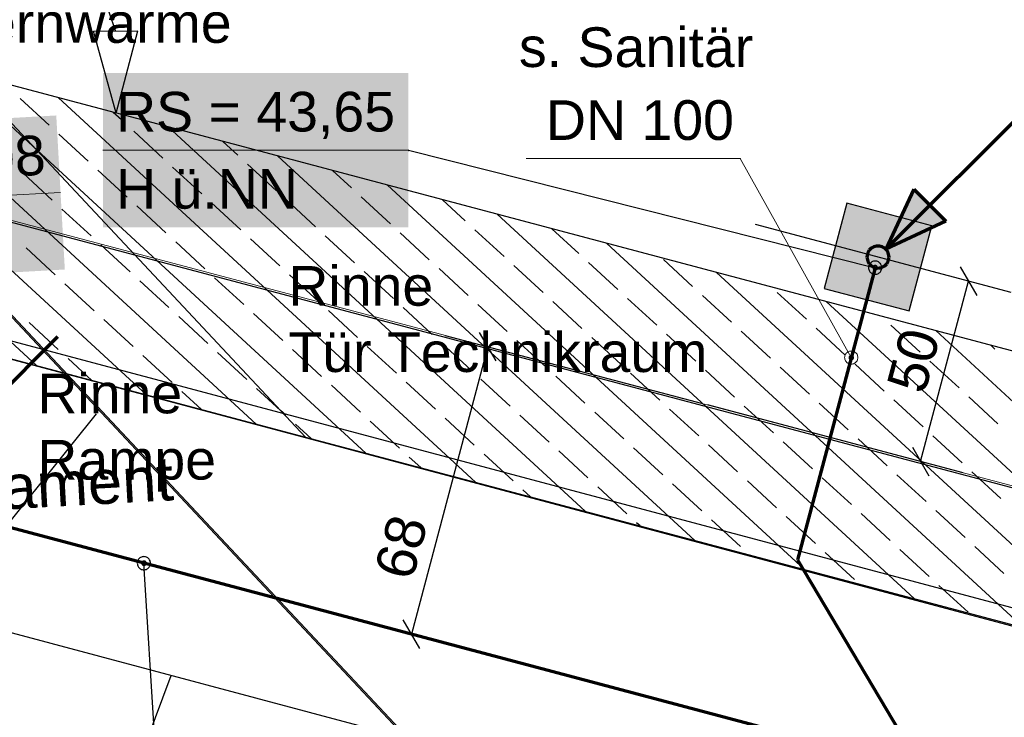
# Model space of a CAD drawing. Extents: x -779 to 790, y -208 to 633.
# Tile 43 of 232: x -144 to -100, y -60 to -28. Entities that reach past the tile are written whole.
import ezdxf
from ezdxf.lldxf.tags import DXFTag

# ---------------------------------------------------------------- set-up
doc = ezdxf.new("R2010")
doc.units = 0
doc.layers.get('0').update_dxf_attribs({"lineweight": 25})
for name, color, linetype, lineweight, true_color in [('01 Allgemein Bemaßung', 7, 'Continuous', 25, 0x848484), ('02 Raster Bemaßung', 7, 'Continuous', 25, 0x848484), ('02 Raster Gebäude-A07F5V4QWF', 7, 'Continuous', 25, 0x848484), ('20 Bodenplatte-A07F5V4PWF', 7, 'Continuous', 25, 0x848484), ('20 Fundament-A07F5V4OWF', 7, 'Continuous', 25, 0x848484), ('30 Baugrubenplanung', 7, 'Continuous', 25, 0x848484), ('60 Stützwände', 9, 'Continuous', 25, 0x808080), ('S_Mass', 150, 'Continuous', 25, 0x007fff), ('S_Schmutzwasser_Grundleitung', 7, 'Continuous', 70, 0x7f5f00)]:
    doc.layers.add(name, color=color, linetype=linetype, lineweight=lineweight, true_color=true_color)
for name, color, linetype, lineweight in [('02 Raster Gebäude-A07F5V53WF', 7, 'Continuous', 13), ('SC_Deckendurchbruch', 7, 'Continuous', 25), ('SC_Mass', 7, 'Continuous', 25), ('X_Text', 7, 'Continuous', 25)]:
    doc.layers.add(name, color=color, linetype=linetype, lineweight=lineweight)
doc.styles.get("Standard").update_dxf_attribs({"font": 'arial.ttf'})
tags = doc.linetypes.add('Raster-A07F5V4TWF', pattern=[0.2, 0.1, -0.05, 0, -0.05]).pattern_tags.tags
tags[10:11] = [DXFTag(74, 4), DXFTag(75, 0), DXFTag(340, '0'), DXFTag(46, 1.0), DXFTag(50, 0.0), DXFTag(44, 0.0), DXFTag(45, 0.0)]
tags[8:9] = [DXFTag(74, 4), DXFTag(75, 0), DXFTag(340, '0'), DXFTag(46, 1.0), DXFTag(50, 0.0), DXFTag(44, 0.0), DXFTag(45, 0.0)]
tags[6:7] = [DXFTag(74, 4), DXFTag(75, 0), DXFTag(340, '0'), DXFTag(46, 1.0), DXFTag(50, 0.0), DXFTag(44, 0.0), DXFTag(45, 0.0)]
tags[4:5] = [DXFTag(74, 4), DXFTag(75, 0), DXFTag(340, '0'), DXFTag(46, 1.0), DXFTag(50, 0.0), DXFTag(44, 0.0), DXFTag(45, 0.0)]
tags = doc.linetypes.add('Raster-A07F5V57WF', pattern=[0.2, 0.1, -0.05, 0, -0.05]).pattern_tags.tags
tags[10:11] = [DXFTag(74, 4), DXFTag(75, 0), DXFTag(340, '0'), DXFTag(46, 1.0), DXFTag(50, 0.0), DXFTag(44, 0.0), DXFTag(45, 0.0)]
tags[8:9] = [DXFTag(74, 4), DXFTag(75, 0), DXFTag(340, '0'), DXFTag(46, 1.0), DXFTag(50, 0.0), DXFTag(44, 0.0), DXFTag(45, 0.0)]
tags[6:7] = [DXFTag(74, 4), DXFTag(75, 0), DXFTag(340, '0'), DXFTag(46, 1.0), DXFTag(50, 0.0), DXFTag(44, 0.0), DXFTag(45, 0.0)]
tags[4:5] = [DXFTag(74, 4), DXFTag(75, 0), DXFTag(340, '0'), DXFTag(46, 1.0), DXFTag(50, 0.0), DXFTag(44, 0.0), DXFTag(45, 0.0)]

# ---------------------------------------------------------------- blocks, each defined once
blk = doc.blocks.new('Referenz-A07F5V4VWF', base_point=(-401.415, -176.34))
at = {"color": 0, "linetype": 'ByBlock', "lineweight": -2, "ltscale": 12.5}
for p, q in [((-131.2, -47.142), (-146.682, -30.614)), ((-16.164, -65.268), (-146.682, -30.614)), ((-146.682, -30.614), (-131.2, -47.142)), ((-153.091, -41.328), (-17.544, -77.463)), ((-153.088, -41.331), (-131.2, -47.142)), ((-131.2, -47.142), (-54.939, -67.39))]:
    blk.add_line(p, q, dxfattribs=at)
at = {"layer": '02 Raster Bemaßung', "color": 0, "lineweight": -2}
for p, q in [((-139.81, -28.712), (-140.106, -27.857)), ((-140.81, -28.717), (-138.81, -28.706)), ((-139.79, -32.444), (-140.81, -28.717)), ((-139.79, -32.444), (-138.81, -28.706))]:
    blk.add_line(p, q, dxfattribs=at)
at = {"layer": '02 Raster Gebäude-A07F5V4QWF', "color": 0, "linetype": 'Raster-A07F5V4TWF', "lineweight": -2, "ltscale": 187.5}
for p, q in [((-156.046, -29.395), (-56.864, -135.28)), ((-160.157, -33.245), (3.691, -76.749))]:
    blk.add_line(p, q, dxfattribs=at)
at = {"layer": '20 Bodenplatte-A07F5V4PWF', "color": 0, "lineweight": -2}
blk.add_line((-153.091, -41.328), (-17.544, -77.463), dxfattribs=at)
at = {"layer": '20 Fundament-A07F5V4OWF', "color": 0, "lineweight": -2}
for p, q in [((-16.164, -65.268), (-146.682, -30.614)), ((-143.561, -33.947), (-146.857, -30.907)), ((-142.822, -32.995), (-144.145, -31.775)), ((-123.49, -49.189), (-142.401, -31.751)), ((-139.43, -32.858), (-139.915, -32.411)), ((-133.435, -46.549), (-148.115, -33.012)), ((-141.057, -34.623), (-142.381, -33.402)), ((-137.666, -34.485), (-138.989, -33.265)), ((-118.517, -50.51), (-137.429, -33.071)), ((-134.274, -34.348), (-134.942, -33.731)), ((-128.462, -47.869), (-143.561, -33.947)), ((-132.509, -35.975), (-133.833, -34.754)), ((-113.545, -51.83), (-132.456, -34.392)), ((-138.408, -45.229), (-149.374, -35.117)), ((-142.685, -36.387), (-144.008, -35.167)), ((-139.293, -36.25), (-140.616, -35.029)), ((-135.901, -36.112), (-137.225, -34.892)), ((-129.118, -35.837), (-129.97, -35.052)), ((-108.572, -53.15), (-127.483, -35.712)), ((-134.136, -37.739), (-135.46, -36.519)), ((-130.745, -37.602), (-132.068, -36.382)), ((-127.353, -37.465), (-128.676, -36.244)), ((-123.961, -37.327), (-124.997, -36.372)), ((-140.92, -38.014), (-142.243, -36.794)), ((-137.528, -37.877), (-138.852, -36.656)), ((-103.6, -54.471), (-122.511, -37.032)), ((-143.38, -43.908), (-150.632, -37.221)), ((-125.588, -39.092), (-126.912, -37.871)), ((-122.197, -38.954), (-123.52, -37.734)), ((-118.805, -38.817), (-120.025, -37.692)), ((-135.764, -39.504), (-137.087, -38.284)), ((-132.372, -39.367), (-133.695, -38.146)), ((-128.98, -39.229), (-130.304, -38.009)), ((-98.627, -55.791), (-117.538, -38.352)), ((-142.547, -39.779), (-143.871, -38.558)), ((-139.155, -39.641), (-140.479, -38.421)), ((-117.04, -40.444), (-118.364, -39.224)), ((-113.648, -40.307), (-114.972, -39.086)), ((-127.216, -40.856), (-128.539, -39.636)), ((-123.824, -40.719), (-125.147, -39.499)), ((-120.432, -40.582), (-121.755, -39.361)), ((-93.655, -57.111), (-112.566, -39.673)), ((-137.391, -41.269), (-138.714, -40.048)), ((-133.999, -41.131), (-135.323, -39.911)), ((-130.607, -40.994), (-131.931, -39.773)), ((-140.783, -41.406), (-142.106, -40.186)), ((-108.492, -41.797), (-109.816, -40.576)), ((-118.667, -42.209), (-119.991, -40.988)), ((-115.276, -42.071), (-116.599, -40.851)), ((-111.884, -41.934), (-113.207, -40.714)), ((-88.682, -58.431), (-107.593, -40.993)), ((-153.088, -41.331), (-131.2, -47.142)), ((-128.843, -42.621), (-130.166, -41.401)), ((-125.451, -42.484), (-126.774, -41.263)), ((-122.059, -42.346), (-123.383, -41.126)), ((-142.41, -43.171), (-143.733, -41.95)), ((-139.018, -43.033), (-140.341, -41.813)), ((-135.626, -42.896), (-136.95, -41.675)), ((-132.234, -42.758), (-133.558, -41.538)), ((-105.1, -41.659), (-105.107, -41.653)), ((-110.119, -43.561), (-111.443, -42.341)), ((-106.727, -43.424), (-108.051, -42.203)), ((-103.336, -43.286), (-104.659, -42.066)), ((-83.709, -59.752), (-102.621, -42.313)), ((-120.295, -43.973), (-121.618, -42.753)), ((-116.903, -43.836), (-118.226, -42.616)), ((-113.511, -43.699), (-114.834, -42.478)), ((-133.862, -44.523), (-135.185, -43.303)), ((-130.47, -44.386), (-131.793, -43.165)), ((-127.078, -44.248), (-128.402, -43.028)), ((-123.686, -44.111), (-125.01, -42.89)), ((-99.944, -43.149), (-100.134, -42.973)), ((-140.894, -44.569), (-141.969, -43.577)), ((-137.253, -44.66), (-138.577, -43.44)), ((-101.571, -44.913), (-102.895, -43.693)), ((-111.746, -45.326), (-113.07, -44.105)), ((-108.355, -45.188), (-109.678, -43.968)), ((-104.963, -45.051), (-106.286, -43.83)), ((-121.922, -45.738), (-123.245, -44.518)), ((-118.53, -45.601), (-119.853, -44.38)), ((-115.138, -45.463), (-116.462, -44.243)), ((-135.921, -45.889), (-136.812, -45.067)), ((-132.336, -45.93), (-133.42, -44.93)), ((-128.705, -46.013), (-130.029, -44.792)), ((-125.314, -45.875), (-126.637, -44.655)), ((-103.198, -46.678), (-104.522, -45.458)), ((-99.807, -46.541), (-101.13, -45.32)), ((-132.097, -46.15), (-132.336, -45.93)), ((-113.374, -47.09), (-114.697, -45.87)), ((-109.982, -46.953), (-111.305, -45.732)), ((-106.59, -46.815), (-107.914, -45.595)), ((-126.941, -47.64), (-128.264, -46.42)), ((-123.549, -47.503), (-124.872, -46.282)), ((-120.157, -47.365), (-121.481, -46.145)), ((-116.765, -47.228), (-118.089, -46.007)), ((-130.949, -47.209), (-131.656, -46.557)), ((-131.2, -47.142), (-17.407, -77.356)), ((-104.825, -48.443), (-106.149, -47.222)), ((-101.434, -48.305), (-102.757, -47.085)), ((-115.001, -48.855), (-116.324, -47.634)), ((-111.609, -48.717), (-112.932, -47.497)), ((-108.217, -48.58), (-109.541, -47.36)), ((-125.976, -48.529), (-126.5, -48.047)), ((-121.784, -49.13), (-123.108, -47.909)), ((-118.393, -48.992), (-119.716, -47.772)), ((-106.453, -50.207), (-107.776, -48.987)), ((-103.061, -50.07), (-104.384, -48.849)), ((-99.669, -49.932), (-100.993, -48.712)), ((-121.004, -49.85), (-121.343, -49.536)), ((-116.628, -50.619), (-117.951, -49.399)), ((-113.236, -50.482), (-114.56, -49.262)), ((-109.844, -50.345), (-111.168, -49.124)), ((-111.472, -52.109), (-112.795, -50.889)), ((-108.08, -51.972), (-109.403, -50.751)), ((-104.688, -51.834), (-106.012, -50.614)), ((-101.296, -51.697), (-102.62, -50.477)), ((-116.031, -51.17), (-116.187, -51.026)), ((-99.532, -53.324), (-100.855, -52.104)), ((-106.315, -53.599), (-107.639, -52.379)), ((-102.923, -53.462), (-104.247, -52.241)), ((-101.159, -55.089), (-102.482, -53.868))]:
    blk.add_line(p, q, dxfattribs=at)
at = {"layer": '30 Baugrubenplanung', "color": 0, "lineweight": -2}
for p, q in [((-18.786, -89.553), (-159.501, -52.04)), ((-44.204, -82.777), (-159.501, -52.04)), ((-145.881, -80.823), (-137.288, -57.962))]:
    blk.add_line(p, q, dxfattribs=at)
at = {"layer": '01 Allgemein Bemaßung', "color": 0, "linetype": 'ByBlock', "lineweight": -2, "ltscale": 0.21125, "insert": (-171.677, -49.888), "char_height": 2.00026, "attachment_point": 1, "rotation": 3.132}
blk.add_mtext('{\\fArial;Aussparrung im Fundament}', dxfattribs=at)
blk = doc.blocks.new('Referenz-A07F5V59WF', base_point=(-759.499, -206.186))
at = {"layer": '02 Raster Gebäude-A07F5V53WF', "color": 0, "linetype": 'Raster-A07F5V57WF', "ltscale": 117.000008}
for p, q in [((-339.575, 166.625), (-56.874, -135.171)), ((-285.681, 0.171), (159.608, -118.052))]:
    blk.add_line(p, q, dxfattribs=at)
at = {"layer": '60 Stützwände', "color": 0, "linetype": 'Continuous', "lineweight": -2, "ltscale": 225.000015}
for p, q in [((-160.303, -38.576), (-17.628, -76.628)), ((-140.691, -46.083), (-155.59, -64.656))]:
    blk.add_line(p, q, dxfattribs=at)
blk = doc.blocks.new('Maß-A07F5V7LWF', base_point=(-128.327, -58.652))
at = {"color": 0, "linetype": 'ByBlock', "lineweight": -2, "ltscale": 0.25}
for p, q in [((-122.554, -43.687), (-123.307, -42.39)), ((-124.863, -42.526), (-113.265, -45.605)), ((-122.93, -43.039), (-126.394, -56.086)), ((-128.327, -55.573), (-116.729, -58.652)), ((-126.018, -56.735), (-126.771, -55.438))]:
    blk.add_line(p, q, dxfattribs=at)
at = {"color": 0, "linetype": 'ByBlock', "lineweight": -2, "ltscale": 0.25, "insert": (-128.103, -53.246), "char_height": 1.8, "attachment_point": 1, "rotation": 75.1311}
blk.add_mtext('{\\fArial;68}', dxfattribs=at)
blk = doc.blocks.new('Maß-A07F5V7NWF', base_point=(-112.975, -48.897))
at = {"color": 0, "linetype": 'ByBlock', "lineweight": -2, "ltscale": 0.25}
for p, q in [((-99.204, -40.576), (-110.802, -37.497)), ((-101.514, -39.414), (-100.761, -40.712)), ((-103.31, -48.248), (-101.137, -40.063)), ((-101.377, -48.761), (-112.975, -45.682)), ((-103.687, -47.599), (-102.934, -48.897))]:
    blk.add_line(p, q, dxfattribs=at)
at = {"color": 0, "linetype": 'ByBlock', "lineweight": -2, "ltscale": 0.25, "insert": (-104.873, -44.783), "char_height": 1.8, "attachment_point": 1, "rotation": 75.1311}
blk.add_mtext('{\\fArial;50}', dxfattribs=at)

msp = doc.modelspace()

# ---------------------------------------------------------------- linework, layer by layer
at = {"layer": 'S_Mass', "lineweight": 18}
for p, q in [((-140.39, -34.127), (-126.538, -34.127)), ((-121.203, -34.508), (-111.489, -34.508)), ((-156.127, -36.812), (-142.308, -36.044))]:
    msp.add_line(p, q, dxfattribs=at)
at = {"layer": 'S_Mass'}
for p, q in [((-126.547, -34.122), (-126.548, -34.123)), ((-126.548, -34.123), (-126.548, -34.124)), ((-126.548, -34.124), (-126.548, -34.126)), ((-126.548, -34.126), (-126.548, -34.127)), ((-126.548, -34.127), (-126.548, -34.128)), ((-126.548, -34.128), (-126.548, -34.129)), ((-126.548, -34.129), (-126.548, -34.131)), ((-126.548, -34.131), (-126.547, -34.132)), ((-126.546, -34.121), (-126.547, -34.122)), ((-126.547, -34.132), (-126.546, -34.133)), ((-126.545, -34.12), (-126.546, -34.121)), ((-126.546, -34.133), (-126.545, -34.134)), ((-126.544, -34.119), (-126.545, -34.12)), ((-126.545, -34.134), (-126.544, -34.135)), ((-126.543, -34.118), (-126.544, -34.119)), ((-126.544, -34.135), (-126.543, -34.135)), ((-126.542, -34.118), (-126.543, -34.118)), ((-126.543, -34.135), (-126.542, -34.136)), ((-126.541, -34.117), (-126.542, -34.118)), ((-126.542, -34.136), (-126.541, -34.136)), ((-126.54, -34.117), (-126.541, -34.117)), ((-126.541, -34.136), (-126.54, -34.137)), ((-126.538, -34.117), (-126.54, -34.117)), ((-126.54, -34.137), (-126.538, -34.137)), ((-126.537, -34.117), (-126.538, -34.117)), ((-126.538, -34.127), (-105.372, -39.456)), ((-126.538, -34.137), (-126.537, -34.137)), ((-126.536, -34.117), (-126.537, -34.117)), ((-126.537, -34.137), (-126.536, -34.136)), ((-126.534, -34.118), (-126.536, -34.117)), ((-126.536, -34.136), (-126.534, -34.136)), ((-126.533, -34.118), (-126.534, -34.118)), ((-126.534, -34.136), (-126.533, -34.135)), ((-126.532, -34.119), (-126.533, -34.118)), ((-126.533, -34.135), (-126.532, -34.135)), ((-126.531, -34.12), (-126.532, -34.119)), ((-126.532, -34.135), (-126.531, -34.134)), ((-126.53, -34.121), (-126.531, -34.12)), ((-126.531, -34.134), (-126.53, -34.133)), ((-126.53, -34.122), (-126.53, -34.121)), ((-126.529, -34.123), (-126.53, -34.122)), ((-126.53, -34.132), (-126.529, -34.131)), ((-126.53, -34.133), (-126.53, -34.132)), ((-126.529, -34.124), (-126.529, -34.123)), ((-126.528, -34.126), (-126.529, -34.124)), ((-126.529, -34.129), (-126.528, -34.128)), ((-126.529, -34.131), (-126.529, -34.129)), ((-126.528, -34.127), (-126.528, -34.126)), ((-126.528, -34.128), (-126.528, -34.127)), ((-105.61, -39.273), (-105.632, -39.306)), ((-105.585, -39.244), (-105.61, -39.273)), ((-105.555, -39.218), (-105.585, -39.244)), ((-105.522, -39.196), (-105.555, -39.218)), ((-105.487, -39.179), (-105.522, -39.196)), ((-105.45, -39.166), (-105.487, -39.179)), ((-105.412, -39.159), (-105.45, -39.166)), ((-105.372, -39.156), (-105.412, -39.159)), ((-105.333, -39.159), (-105.372, -39.156)), ((-105.295, -39.166), (-105.333, -39.159)), ((-105.258, -39.179), (-105.295, -39.166)), ((-105.222, -39.196), (-105.258, -39.179)), ((-105.19, -39.218), (-105.222, -39.196)), ((-105.16, -39.244), (-105.19, -39.218)), ((-105.134, -39.273), (-105.16, -39.244)), ((-105.113, -39.306), (-105.134, -39.273)), ((-105.67, -39.417), (-105.672, -39.456)), ((-105.672, -39.456), (-105.67, -39.495)), ((-105.662, -39.378), (-105.67, -39.417)), ((-105.67, -39.495), (-105.662, -39.534)), ((-105.65, -39.341), (-105.662, -39.378)), ((-105.662, -39.534), (-105.65, -39.571)), ((-105.632, -39.306), (-105.65, -39.341)), ((-105.65, -39.571), (-105.632, -39.606)), ((-105.632, -39.606), (-105.61, -39.639)), ((-105.61, -39.639), (-105.585, -39.668)), ((-105.585, -39.668), (-105.555, -39.694)), ((-105.555, -39.694), (-105.522, -39.716)), ((-105.522, -39.716), (-105.487, -39.733)), ((-105.469, -39.43), (-105.472, -39.443)), ((-105.472, -39.443), (-105.472, -39.456)), ((-105.472, -39.456), (-105.472, -39.469)), ((-105.472, -39.469), (-105.469, -39.482)), ((-105.465, -39.418), (-105.469, -39.43)), ((-105.469, -39.482), (-105.465, -39.494)), ((-105.459, -39.406), (-105.465, -39.418)), ((-105.465, -39.494), (-105.459, -39.506)), ((-105.452, -39.395), (-105.459, -39.406)), ((-105.459, -39.506), (-105.452, -39.517)), ((-105.443, -39.385), (-105.452, -39.395)), ((-105.452, -39.517), (-105.443, -39.527)), ((-105.433, -39.377), (-105.443, -39.385)), ((-105.443, -39.527), (-105.433, -39.535)), ((-105.422, -39.369), (-105.433, -39.377)), ((-105.433, -39.535), (-105.422, -39.543)), ((-105.411, -39.364), (-105.422, -39.369)), ((-105.422, -39.543), (-105.411, -39.548)), ((-105.398, -39.359), (-105.411, -39.364)), ((-105.411, -39.548), (-105.398, -39.553)), ((-105.385, -39.357), (-105.398, -39.359)), ((-105.398, -39.553), (-105.385, -39.555)), ((-105.372, -39.356), (-105.385, -39.357)), ((-105.385, -39.555), (-105.372, -39.556)), ((-105.359, -39.357), (-105.372, -39.356)), ((-105.372, -39.556), (-105.359, -39.555)), ((-105.347, -39.359), (-105.359, -39.357)), ((-105.359, -39.555), (-105.347, -39.553)), ((-105.334, -39.364), (-105.347, -39.359)), ((-105.347, -39.553), (-105.334, -39.548)), ((-105.322, -39.369), (-105.334, -39.364)), ((-105.334, -39.548), (-105.322, -39.543)), ((-105.312, -39.377), (-105.322, -39.369)), ((-105.322, -39.543), (-105.312, -39.535)), ((-105.302, -39.385), (-105.312, -39.377)), ((-105.312, -39.535), (-105.302, -39.527)), ((-105.293, -39.395), (-105.302, -39.385)), ((-105.302, -39.527), (-105.293, -39.517)), ((-105.286, -39.406), (-105.293, -39.395)), ((-105.293, -39.517), (-105.286, -39.506)), ((-105.28, -39.418), (-105.286, -39.406)), ((-105.286, -39.506), (-105.28, -39.494)), ((-105.276, -39.43), (-105.28, -39.418)), ((-105.28, -39.494), (-105.276, -39.482)), ((-105.273, -39.443), (-105.276, -39.43)), ((-105.276, -39.482), (-105.273, -39.469)), ((-105.272, -39.456), (-105.273, -39.443)), ((-105.273, -39.469), (-105.272, -39.456)), ((-105.258, -39.733), (-105.222, -39.716)), ((-105.222, -39.716), (-105.19, -39.694)), ((-105.19, -39.694), (-105.16, -39.668)), ((-105.16, -39.668), (-105.134, -39.639)), ((-105.134, -39.639), (-105.113, -39.606)), ((-105.095, -39.341), (-105.113, -39.306)), ((-105.113, -39.606), (-105.095, -39.571)), ((-105.083, -39.378), (-105.095, -39.341)), ((-105.095, -39.571), (-105.083, -39.534)), ((-105.075, -39.417), (-105.083, -39.378)), ((-105.083, -39.534), (-105.075, -39.495)), ((-105.072, -39.456), (-105.075, -39.417)), ((-105.075, -39.495), (-105.072, -39.456)), ((-105.487, -39.733), (-105.45, -39.746)), ((-105.45, -39.746), (-105.412, -39.753)), ((-105.412, -39.753), (-105.372, -39.756)), ((-105.372, -39.756), (-105.333, -39.753)), ((-105.333, -39.753), (-105.295, -39.746)), ((-105.295, -39.746), (-105.258, -39.733)), ((-138.74, -52.653), (-138.766, -52.682)), ((-138.71, -52.627), (-138.74, -52.653)), ((-138.678, -52.605), (-138.71, -52.627)), ((-138.642, -52.588), (-138.678, -52.605)), ((-138.605, -52.575), (-138.642, -52.588)), ((-138.567, -52.568), (-138.605, -52.575)), ((-138.528, -52.565), (-138.567, -52.568)), ((-138.488, -52.568), (-138.528, -52.565)), ((-138.45, -52.575), (-138.488, -52.568)), ((-138.413, -52.588), (-138.45, -52.575)), ((-138.378, -52.605), (-138.413, -52.588)), ((-138.345, -52.627), (-138.378, -52.605)), ((-138.315, -52.653), (-138.345, -52.627)), ((-138.29, -52.682), (-138.315, -52.653)), ((-138.825, -52.826), (-138.828, -52.865)), ((-138.828, -52.865), (-138.825, -52.904)), ((-138.817, -52.787), (-138.825, -52.826)), ((-138.825, -52.904), (-138.817, -52.943)), ((-138.805, -52.75), (-138.817, -52.787)), ((-138.817, -52.943), (-138.805, -52.98)), ((-138.787, -52.715), (-138.805, -52.75)), ((-138.805, -52.98), (-138.787, -53.015)), ((-138.766, -52.682), (-138.787, -52.715)), ((-138.787, -53.015), (-138.766, -53.048)), ((-138.766, -53.048), (-138.74, -53.077)), ((-138.74, -53.077), (-138.71, -53.103)), ((-138.71, -53.103), (-138.678, -53.125)), ((-138.678, -53.125), (-138.642, -53.142)), ((-138.627, -52.852), (-138.628, -52.865)), ((-138.628, -52.865), (-138.627, -52.878)), ((-138.624, -52.839), (-138.627, -52.852)), ((-138.627, -52.878), (-138.624, -52.891)), ((-138.62, -52.827), (-138.624, -52.839)), ((-138.624, -52.891), (-138.62, -52.903)), ((-138.614, -52.815), (-138.62, -52.827)), ((-138.62, -52.903), (-138.614, -52.915)), ((-138.607, -52.804), (-138.614, -52.815)), ((-138.614, -52.915), (-138.607, -52.926)), ((-138.598, -52.794), (-138.607, -52.804)), ((-138.607, -52.926), (-138.598, -52.936)), ((-138.588, -52.786), (-138.598, -52.794)), ((-138.598, -52.936), (-138.588, -52.944)), ((-138.578, -52.778), (-138.588, -52.786)), ((-138.588, -52.944), (-138.578, -52.952)), ((-138.566, -52.773), (-138.578, -52.778)), ((-138.578, -52.952), (-138.566, -52.957)), ((-138.553, -52.768), (-138.566, -52.773)), ((-138.566, -52.957), (-138.553, -52.962)), ((-138.541, -52.766), (-138.553, -52.768)), ((-138.553, -52.962), (-138.541, -52.964)), ((-138.528, -52.765), (-138.541, -52.766)), ((-138.541, -52.964), (-138.528, -52.965)), ((-138.514, -52.766), (-138.528, -52.765)), ((-136.551, -84.493), (-138.528, -52.865)), ((-138.528, -52.965), (-138.514, -52.964)), ((-138.502, -52.768), (-138.514, -52.766)), ((-138.514, -52.964), (-138.502, -52.962)), ((-138.489, -52.773), (-138.502, -52.768)), ((-138.502, -52.962), (-138.489, -52.957)), ((-138.478, -52.778), (-138.489, -52.773)), ((-138.489, -52.957), (-138.478, -52.952)), ((-138.467, -52.786), (-138.478, -52.778)), ((-138.478, -52.952), (-138.467, -52.944)), ((-138.457, -52.794), (-138.467, -52.786)), ((-138.467, -52.944), (-138.457, -52.936)), ((-138.448, -52.804), (-138.457, -52.794)), ((-138.457, -52.936), (-138.448, -52.926)), ((-138.441, -52.815), (-138.448, -52.804)), ((-138.448, -52.926), (-138.441, -52.915)), ((-138.435, -52.827), (-138.441, -52.815)), ((-138.441, -52.915), (-138.435, -52.903)), ((-138.431, -52.839), (-138.435, -52.827)), ((-138.435, -52.903), (-138.431, -52.891)), ((-138.428, -52.852), (-138.431, -52.839)), ((-138.431, -52.891), (-138.428, -52.878)), ((-138.428, -52.865), (-138.428, -52.852)), ((-138.428, -52.878), (-138.428, -52.865)), ((-138.413, -53.142), (-138.378, -53.125)), ((-138.378, -53.125), (-138.345, -53.103)), ((-138.345, -53.103), (-138.315, -53.077)), ((-138.315, -53.077), (-138.29, -53.048)), ((-138.268, -52.715), (-138.29, -52.682)), ((-138.29, -53.048), (-138.268, -53.015)), ((-138.25, -52.75), (-138.268, -52.715)), ((-138.268, -53.015), (-138.25, -52.98)), ((-138.238, -52.787), (-138.25, -52.75)), ((-138.25, -52.98), (-138.238, -52.943)), ((-138.23, -52.826), (-138.238, -52.787)), ((-138.238, -52.943), (-138.23, -52.904)), ((-138.228, -52.865), (-138.23, -52.826)), ((-138.23, -52.904), (-138.228, -52.865)), ((-138.642, -53.142), (-138.605, -53.155)), ((-138.605, -53.155), (-138.567, -53.162)), ((-138.567, -53.162), (-138.528, -53.165)), ((-138.528, -53.165), (-138.488, -53.162)), ((-138.488, -53.162), (-138.45, -53.155)), ((-138.45, -53.155), (-138.413, -53.142))]:
    msp.add_line(p, q, dxfattribs=at)
at = {"layer": 'S_Mass', "lineweight": 5}
for p, q in [((-111.498, -34.503), (-111.499, -34.504)), ((-111.499, -34.504), (-111.499, -34.505)), ((-111.499, -34.505), (-111.499, -34.506)), ((-111.499, -34.506), (-111.499, -34.508)), ((-111.499, -34.508), (-111.499, -34.509)), ((-111.499, -34.509), (-111.499, -34.51)), ((-111.499, -34.51), (-111.499, -34.511)), ((-111.499, -34.511), (-111.498, -34.513)), ((-111.497, -34.501), (-111.498, -34.503)), ((-111.498, -34.513), (-111.497, -34.514)), ((-111.496, -34.5), (-111.497, -34.501)), ((-111.497, -34.514), (-111.496, -34.515)), ((-111.495, -34.5), (-111.496, -34.5)), ((-111.496, -34.515), (-111.495, -34.515)), ((-111.494, -34.499), (-111.495, -34.5)), ((-111.495, -34.515), (-111.494, -34.516)), ((-111.493, -34.498), (-111.494, -34.499)), ((-111.494, -34.516), (-111.493, -34.517)), ((-111.492, -34.498), (-111.493, -34.498)), ((-111.493, -34.517), (-111.492, -34.517)), ((-111.491, -34.498), (-111.492, -34.498)), ((-111.492, -34.517), (-111.491, -34.517)), ((-111.489, -34.498), (-111.491, -34.498)), ((-111.491, -34.517), (-111.489, -34.518)), ((-111.488, -34.498), (-111.489, -34.498)), ((-111.489, -34.508), (-106.456, -43.536)), ((-111.489, -34.518), (-111.488, -34.517)), ((-111.487, -34.498), (-111.488, -34.498)), ((-111.488, -34.517), (-111.487, -34.517)), ((-111.485, -34.498), (-111.487, -34.498)), ((-111.487, -34.517), (-111.485, -34.517)), ((-111.484, -34.499), (-111.485, -34.498)), ((-111.485, -34.517), (-111.484, -34.516)), ((-111.483, -34.5), (-111.484, -34.499)), ((-111.484, -34.516), (-111.483, -34.515)), ((-111.482, -34.5), (-111.483, -34.5)), ((-111.483, -34.515), (-111.482, -34.515)), ((-111.481, -34.501), (-111.482, -34.5)), ((-111.482, -34.515), (-111.481, -34.514)), ((-111.481, -34.503), (-111.481, -34.501)), ((-111.48, -34.504), (-111.481, -34.503)), ((-111.481, -34.513), (-111.48, -34.511)), ((-111.481, -34.514), (-111.481, -34.513)), ((-111.48, -34.505), (-111.48, -34.504)), ((-111.479, -34.506), (-111.48, -34.505)), ((-111.48, -34.51), (-111.479, -34.509)), ((-111.48, -34.511), (-111.48, -34.51)), ((-111.479, -34.508), (-111.479, -34.506)), ((-111.479, -34.509), (-111.479, -34.508)), ((-106.638, -43.298), (-106.668, -43.324)), ((-106.606, -43.276), (-106.638, -43.298)), ((-106.57, -43.258), (-106.606, -43.276)), ((-106.533, -43.246), (-106.57, -43.258)), ((-106.495, -43.238), (-106.533, -43.246)), ((-106.456, -43.236), (-106.495, -43.238)), ((-106.416, -43.238), (-106.456, -43.236)), ((-106.378, -43.246), (-106.416, -43.238)), ((-106.341, -43.258), (-106.378, -43.246)), ((-106.306, -43.276), (-106.341, -43.258)), ((-106.273, -43.298), (-106.306, -43.276)), ((-106.243, -43.324), (-106.273, -43.298)), ((-106.753, -43.496), (-106.756, -43.536)), ((-106.756, -43.536), (-106.753, -43.575)), ((-106.745, -43.458), (-106.753, -43.496)), ((-106.753, -43.575), (-106.745, -43.613)), ((-106.733, -43.421), (-106.745, -43.458)), ((-106.745, -43.613), (-106.733, -43.65)), ((-106.715, -43.386), (-106.733, -43.421)), ((-106.733, -43.65), (-106.715, -43.686)), ((-106.694, -43.353), (-106.715, -43.386)), ((-106.715, -43.686), (-106.694, -43.718)), ((-106.668, -43.324), (-106.694, -43.353)), ((-106.694, -43.718), (-106.668, -43.748)), ((-106.668, -43.748), (-106.638, -43.774)), ((-106.555, -43.523), (-106.556, -43.536)), ((-106.556, -43.536), (-106.555, -43.549)), ((-106.552, -43.51), (-106.555, -43.523)), ((-106.555, -43.549), (-106.552, -43.562)), ((-106.548, -43.497), (-106.552, -43.51)), ((-106.552, -43.562), (-106.548, -43.574)), ((-106.542, -43.486), (-106.548, -43.497)), ((-106.548, -43.574), (-106.542, -43.586)), ((-106.535, -43.475), (-106.542, -43.486)), ((-106.542, -43.586), (-106.535, -43.597)), ((-106.526, -43.465), (-106.535, -43.475)), ((-106.535, -43.597), (-106.526, -43.606)), ((-106.516, -43.456), (-106.526, -43.465)), ((-106.526, -43.606), (-106.516, -43.615)), ((-106.506, -43.449), (-106.516, -43.456)), ((-106.516, -43.615), (-106.506, -43.622)), ((-106.494, -43.443), (-106.506, -43.449)), ((-106.506, -43.622), (-106.494, -43.628)), ((-106.481, -43.439), (-106.494, -43.443)), ((-106.494, -43.628), (-106.481, -43.632)), ((-106.469, -43.436), (-106.481, -43.439)), ((-106.481, -43.632), (-106.469, -43.635)), ((-106.456, -43.436), (-106.469, -43.436)), ((-106.469, -43.635), (-106.456, -43.636)), ((-106.443, -43.436), (-106.456, -43.436)), ((-106.456, -43.636), (-106.443, -43.635)), ((-106.43, -43.439), (-106.443, -43.436)), ((-106.443, -43.635), (-106.43, -43.632)), ((-106.417, -43.443), (-106.43, -43.439)), ((-106.43, -43.632), (-106.417, -43.628)), ((-106.406, -43.449), (-106.417, -43.443)), ((-106.417, -43.628), (-106.406, -43.622)), ((-106.395, -43.456), (-106.406, -43.449)), ((-106.406, -43.622), (-106.395, -43.615)), ((-106.385, -43.465), (-106.395, -43.456)), ((-106.395, -43.615), (-106.385, -43.606)), ((-106.376, -43.475), (-106.385, -43.465)), ((-106.385, -43.606), (-106.376, -43.597)), ((-106.369, -43.486), (-106.376, -43.475)), ((-106.376, -43.597), (-106.369, -43.586)), ((-106.363, -43.497), (-106.369, -43.486)), ((-106.369, -43.586), (-106.363, -43.574)), ((-106.359, -43.51), (-106.363, -43.497)), ((-106.363, -43.574), (-106.359, -43.562)), ((-106.356, -43.523), (-106.359, -43.51)), ((-106.359, -43.562), (-106.356, -43.549)), ((-106.356, -43.536), (-106.356, -43.523)), ((-106.356, -43.549), (-106.356, -43.536)), ((-106.273, -43.774), (-106.243, -43.748)), ((-106.218, -43.353), (-106.243, -43.324)), ((-106.243, -43.748), (-106.218, -43.718)), ((-106.196, -43.386), (-106.218, -43.353)), ((-106.218, -43.718), (-106.196, -43.686)), ((-106.178, -43.421), (-106.196, -43.386)), ((-106.196, -43.686), (-106.178, -43.65)), ((-106.166, -43.458), (-106.178, -43.421)), ((-106.178, -43.65), (-106.166, -43.613)), ((-106.158, -43.496), (-106.166, -43.458)), ((-106.166, -43.613), (-106.158, -43.575)), ((-106.156, -43.536), (-106.158, -43.496)), ((-106.158, -43.575), (-106.156, -43.536)), ((-106.638, -43.774), (-106.606, -43.795)), ((-106.606, -43.795), (-106.57, -43.813)), ((-106.57, -43.813), (-106.533, -43.825)), ((-106.533, -43.825), (-106.495, -43.833)), ((-106.495, -43.833), (-106.456, -43.836)), ((-106.456, -43.836), (-106.416, -43.833)), ((-106.416, -43.833), (-106.378, -43.825)), ((-106.378, -43.825), (-106.341, -43.813)), ((-106.341, -43.813), (-106.306, -43.795)), ((-106.306, -43.795), (-106.273, -43.774))]:
    msp.add_line(p, q, dxfattribs=at)
at = {"layer": 'S_Mass', "color": 7, "true_color": 0xffffff}
for points in [[(-140.39, -37.627), (-126.538, -37.627), (-140.39, -30.627)], [(-126.538, -37.627), (-140.39, -30.627), (-126.538, -30.627)], [(-142.459, -33.317), (-156.321, -33.317), (-142.502, -32.549)], [(-155.976, -39.538), (-142.459, -33.317), (-156.321, -33.317)], [(-142.114, -39.538), (-155.976, -39.538), (-142.459, -33.317)], [(-155.933, -40.306), (-142.114, -39.538), (-155.976, -39.538)]]:
    msp.add_solid(points, dxfattribs=at)
at = {"layer": 'S_Schmutzwasser_Grundleitung'}
for p, q in [((-104.891, -38.619), (-98.174, -31.903)), ((-103.623, -35.9), (-104.891, -38.619)), ((-103.623, -35.9), (-102.172, -37.351)), ((-102.172, -37.351), (-104.891, -38.619)), ((-105.706, -38.781), (-105.727, -38.843)), ((-105.677, -38.723), (-105.706, -38.781)), ((-105.641, -38.668), (-105.677, -38.723)), ((-105.598, -38.619), (-105.641, -38.668)), ((-105.548, -38.576), (-105.598, -38.619)), ((-105.494, -38.54), (-105.548, -38.576)), ((-105.435, -38.511), (-105.494, -38.54)), ((-105.374, -38.49), (-105.435, -38.511)), ((-105.309, -38.477), (-105.374, -38.49)), ((-105.244, -38.473), (-105.309, -38.477)), ((-105.179, -38.477), (-105.244, -38.473)), ((-105.115, -38.49), (-105.179, -38.477)), ((-105.053, -38.511), (-105.115, -38.49)), ((-104.994, -38.54), (-105.053, -38.511)), ((-104.94, -38.576), (-104.994, -38.54)), ((-104.891, -38.619), (-104.94, -38.576)), ((-104.847, -38.668), (-104.891, -38.619)), ((-104.811, -38.723), (-104.847, -38.668)), ((-104.782, -38.781), (-104.811, -38.723)), ((-104.761, -38.843), (-104.782, -38.781)), ((-105.74, -38.907), (-105.744, -38.973)), ((-105.744, -38.973), (-105.74, -39.038)), ((-105.727, -38.843), (-105.74, -38.907)), ((-105.74, -39.038), (-105.727, -39.102)), ((-105.727, -39.102), (-105.706, -39.164)), ((-105.706, -39.164), (-105.677, -39.223)), ((-105.677, -39.223), (-105.641, -39.277)), ((-105.641, -39.277), (-105.598, -39.326)), ((-104.891, -39.326), (-104.847, -39.277)), ((-104.847, -39.277), (-104.811, -39.223)), ((-104.811, -39.223), (-104.782, -39.164)), ((-104.782, -39.164), (-104.761, -39.102)), ((-104.748, -38.907), (-104.761, -38.843)), ((-104.761, -39.102), (-104.748, -39.038)), ((-104.744, -38.973), (-104.748, -38.907)), ((-104.748, -39.038), (-104.744, -38.973)), ((-105.372, -39.456), (-108.893, -52.717)), ((-105.598, -39.326), (-105.548, -39.369)), ((-105.548, -39.369), (-105.494, -39.406)), ((-105.494, -39.406), (-105.435, -39.435)), ((-105.435, -39.435), (-105.374, -39.456)), ((-105.374, -39.456), (-105.309, -39.468)), ((-105.309, -39.468), (-105.244, -39.473)), ((-105.244, -39.473), (-105.179, -39.468)), ((-105.179, -39.468), (-105.115, -39.456)), ((-105.115, -39.456), (-105.053, -39.435)), ((-105.053, -39.435), (-104.994, -39.406)), ((-104.994, -39.406), (-104.94, -39.369)), ((-104.94, -39.369), (-104.891, -39.326)), ((-149.149, -49.3), (-142.432, -42.583)), ((-103.234, -62.235), (-149.181, -50.036)), ((-108.893, -52.717), (-103.234, -62.235))]:
    msp.add_line(p, q, dxfattribs=at)
for points in [[(-102.172, -37.351), (-104.299, -37.351), (-103.623, -35.9)], [(-104.891, -38.619), (-102.172, -37.351), (-104.299, -37.351)]]:
    msp.add_solid(points, dxfattribs=at)
at = {"layer": 'SC_Deckendurchbruch'}
for p, q in [((-106.664, -36.526), (-107.69, -40.393)), ((-102.798, -37.553), (-106.664, -36.526)), ((-103.824, -41.419), (-102.798, -37.553)), ((-107.69, -40.393), (-103.824, -41.419))]:
    msp.add_line(p, q, dxfattribs=at)
for points in [[(-107.079, -40.038), (-107.596, -40.038), (-106.664, -36.526)], [(-106.243, -40.393), (-107.69, -40.393), (-107.079, -40.038)], [(-107.69, -40.393), (-107.079, -40.038), (-107.596, -40.038)], [(-103.824, -41.419), (-106.243, -40.393), (-107.69, -40.393)]]:
    msp.add_solid(points, dxfattribs=at)
at = {"layer": 'SC_Deckendurchbruch', "color": 7, "true_color": 0xffffff}
for points in [[(-102.798, -37.553), (-106.936, -37.553), (-106.664, -36.526)], [(-103.552, -40.393), (-107.69, -40.393), (-102.798, -37.553)], [(-107.69, -40.393), (-102.798, -37.553), (-106.936, -37.553)], [(-103.824, -41.419), (-103.552, -40.393), (-107.69, -40.393)]]:
    msp.add_solid(points, dxfattribs=at)

# ---------------------------------------------------------------- block references
at = {"color": 8, "lineweight": 25, "ltscale": 1250, "true_color": 0x808080}
msp.add_blockref('Referenz-A07F5V59WF', (-759.499, -206.186), dxfattribs=at)
at = {"color": 8, "lineweight": 25, "ltscale": 12.5, "true_color": 0x808080}
msp.add_blockref('Referenz-A07F5V4VWF', (-401.415, -176.34), dxfattribs=at)
at = {"layer": 'S_Mass', "ltscale": 0.25}
for name, p in [('Maß-A07F5V7NWF', (-112.975, -48.897)), ('Maß-A07F5V7LWF', (-128.327, -58.652))]:
    msp.add_blockref(name, p, dxfattribs=at)

# ---------------------------------------------------------------- texts
at = {"layer": 'S_Mass', "char_height": 1.8, "attachment_point": 1}
for s, insert in [('{\\fArial;RS = 43,65}', (-139.79, -31.477)), ('{\\fArial;H ü.NN}', (-139.79, -34.977))]:
    msp.add_mtext(s, dxfattribs=dict(at, insert=insert))
at = {"layer": 'S_Mass', "lineweight": 5, "insert": (-120.3, -31.858), "char_height": 1.8, "attachment_point": 1}
msp.add_mtext('{\\fArial;DN 100}', dxfattribs=at)
at = {"layer": 'S_Mass', "insert": (-155.675, -34.132), "char_height": 1.8, "attachment_point": 1, "rotation": 3.18}
msp.add_mtext('{\\fArial;RS = 44,08}', dxfattribs=at)
at = {"layer": 'SC_Mass', "ltscale": 0.25, "char_height": 1.8, "attachment_point": 1}
for s, insert in [('{\\fArial;Fernwärme }', (-147.264, -27.453)), ('{\\fArial;s. Sanitär}', (-121.523, -28.55))]:
    msp.add_mtext(s, dxfattribs=dict(at, insert=insert))
at = {"layer": 'X_Text', "ltscale": 0.25, "char_height": 1.8, "attachment_point": 1}
for s, insert in [('{\\fArial;Rinne }', (-131.978, -39.382)), ('{\\fArial;Tür Technikraum}', (-131.978, -42.388)), ('{\\fArial;Rinne }', (-143.362, -44.263)), ('{\\fArial;Rampe}', (-143.362, -47.269))]:
    msp.add_mtext(s, dxfattribs=dict(at, insert=insert))

doc.saveas('drawing.dxf')
